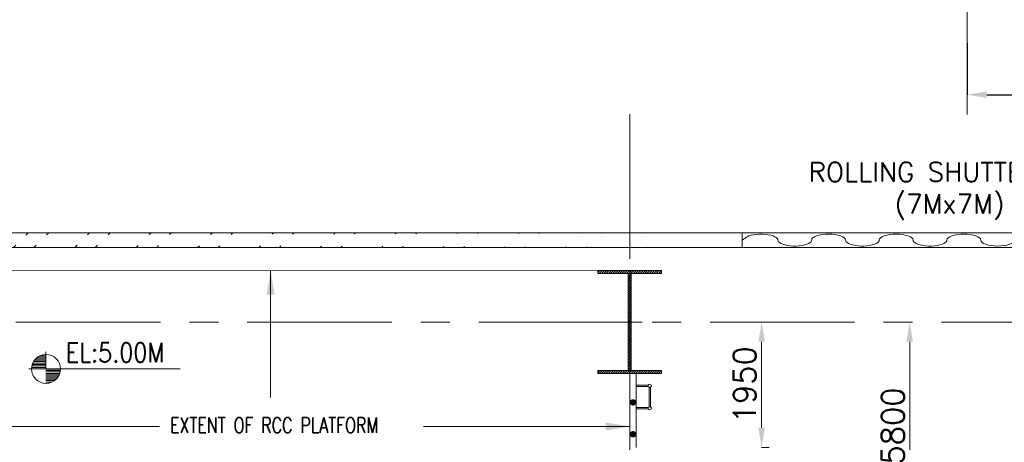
# Model space of a CAD drawing. Header units: inches. Extents: x 0 to 1545919, y 0 to 23143738.
# Tile 111 of 197: x 100298 to 115619, y 180268 to 186838. Entities that reach past the tile are written whole.
import ezdxf

# ---------------------------------------------------------------- set-up
doc = ezdxf.new("R2010")
doc.units = ezdxf.units.IN
doc.header["$LTSCALE"] = 1800
doc.header["$MEASUREMENT"] = 0
doc.linetypes.add('CENTER', pattern=[2, 1.25, -0.25, 0.25, -0.25])
doc.layers.get('0').update_dxf_attribs({"color": 253, "lineweight": 5})
doc.layers.get('Defpoints').update_dxf_attribs({"lineweight": 18})
for name, color, linetype, lineweight in [('CEN', 8, 'CENTER', 18), ('COL', 1, 'Continuous', 18), ('DIM', 4, 'Continuous', 18), ('GRID', 251, 'CENTER', 18), ('STEEL', 231, 'Continuous', 18), ('TEXT', 3, 'Continuous', 18), ('WALL', 6, 'Continuous', 18)]:
    doc.layers.add(name, color=color, linetype=linetype, lineweight=lineweight)
doc.styles.add('ROMANS', font='romans.shx')
doc.dimstyles.new('USER175', dxfattribs={"dimscale": 175, "dimtxt": 2, "dimasz": 1.75, "dimexe": 0, "dimexo": 0, "dimgap": 0.5, "dimtad": 1, "dimdec": 0, "dimzin": 0, "dimdsep": 46, "dimtxsty": 'ROMANS', "dimcen": 0, "dimclrd": 4, "dimclre": 4, "dimclrt": 4, "dimadec": 0, "dimazin": 0, "dimtfac": 0.09, "dimtdec": 0, "dimtix": 1, "dimtofl": 0, "dimtmove": 0, "dimatfit": 3, "dimfxl": 1, "dimtolj": 1, "dimtzin": 0, "dimarcsym": 0})
doc.dimstyles.new('User300', dxfattribs={"dimscale": 300, "dimtxt": 1.25, "dimasz": 1.5, "dimexe": 0, "dimexo": 0, "dimgap": 0.5, "dimtad": 1, "dimdec": 0, "dimzin": 0, "dimdsep": 46, "dimtxsty": 'ROMANS', "dimcen": 0, "dimclrd": 4, "dimclre": 4, "dimclrt": 4, "dimadec": 0, "dimazin": 0, "dimtfac": 0.09, "dimtdec": 0, "dimtix": 1, "dimtofl": 0, "dimtmove": 0, "dimatfit": 3, "dimfxl": 1, "dimtolj": 1, "dimtzin": 0, "dimarcsym": 0})

# ---------------------------------------------------------------- blocks, each defined once
blk = doc.blocks.new('C-ROW COLUMN')
at = {"layer": 'COL'}
h = blk.add_hatch(dxfattribs=at)
h.set_pattern_fill('ANSI31', color=256, scale=200, style=0)
h.set_pattern_definition([(45, (-1315.907, -6.545), (-17.6776695, 17.6776695), [])])
h.paths.add_polyline_path([(77950, 120865), (76960, 120865), (76960, 120820), (77950, 120820)])
h.paths.add_polyline_path([(77478, 120820), (77433, 120820), (77433, 119310), (77478, 119310)])
h.paths.add_polyline_path([(77950, 119310), (76960, 119310), (76960, 119265), (77950, 119265)])
at = {"layer": 'CEN'}
for p, q in [((77455, 119265), (77455, 120865)), ((77264, 120065), (77647, 120065))]:
    blk.add_line(p, q, dxfattribs=at)
at = {"layer": 'COL'}
for points in [[(76960, 120865), (77950, 120865), (77950, 120820), (76960, 120820)], [(77433, 120820), (77478, 120820), (77478, 119310), (77433, 119310)], [(76960, 119310), (77950, 119310), (77950, 119265), (76960, 119265)]]:
    blk.add_lwpolyline(points, close=True, dxfattribs=at)
blk = doc.blocks.new('*D1036')
at = {"layer": 'Defpoints', "color": 0, "transparency": 16777216}
for p in [(115040, 186472), (120290, 185672), (120290, 185434)]:
    blk.add_point(p, dxfattribs=at)
at = {"layer": 'DIM', "color": 4, "lineweight": -2, "transparency": 16777216}
for p, q in [((115040, 186472), (115040, 185672)), ((115346, 185672), (119984, 185672)), ((120290, 185434), (120290, 185672))]:
    blk.add_line(p, q, dxfattribs=at)
at = {"layer": 'DIM', "color": 4, "transparency": 16777216}
for points in [[(115346, 185723), (115346, 185621), (115040, 185672)], [(119984, 185723), (119984, 185621), (120290, 185672)]]:
    blk.add_solid(points, dxfattribs=at)
at = {"layer": 'DIM', "color": 4, "transparency": 16777216, "insert": (117665, 185935), "char_height": 350, "attachment_point": 5, "style": 'ROMANS'}
blk.add_mtext('\\A1;5250', dxfattribs=at)
blk = doc.blocks.new('*D650')
at = {"layer": 'Defpoints', "color": 0, "transparency": 16777216}
for p in [(116820, 99028), (117004, 99028), (116820, 93228)]:
    blk.add_point(p, dxfattribs=at)
at = {"layer": 'DIM', "color": 4, "lineweight": -2, "transparency": 16777216}
for p, q in [((116820, 99028), (117004, 99028)), ((117004, 93534), (117004, 98721)), ((116820, 93228), (117004, 93228))]:
    blk.add_line(p, q, dxfattribs=at)
at = {"layer": 'DIM', "color": 4, "transparency": 16777216}
for points in [[(116953, 98721), (117055, 98721), (117004, 99028)], [(116953, 93534), (117055, 93534), (117004, 93228)]]:
    blk.add_solid(points, dxfattribs=at)
at = {"layer": 'DIM', "color": 4, "transparency": 16777216, "insert": (116742, 97411), "char_height": 350, "attachment_point": 5, "rotation": 90, "style": 'ROMANS'}
blk.add_mtext('\\A1;5800', dxfattribs=at)
blk = doc.blocks.new('*D651')
at = {"layer": 'Defpoints', "color": 0, "transparency": 16777216}
for p in [(114700, 99028), (114815, 99028), (114815, 97078)]:
    blk.add_point(p, dxfattribs=at)
at = {"layer": 'DIM', "color": 4, "lineweight": -2, "transparency": 16777216}
for p, q in [((114815, 99028), (114700, 99028)), ((114700, 97384), (114700, 98721)), ((114815, 97078), (114700, 97078))]:
    blk.add_line(p, q, dxfattribs=at)
at = {"layer": 'DIM', "color": 4, "transparency": 16777216}
for points in [[(114649, 98721), (114751, 98721), (114700, 99028)], [(114649, 97384), (114751, 97384), (114700, 97078)]]:
    blk.add_solid(points, dxfattribs=at)
at = {"layer": 'DIM', "color": 4, "transparency": 16777216, "insert": (114437, 98053), "char_height": 350, "attachment_point": 5, "rotation": 90, "style": 'ROMANS'}
blk.add_mtext('\\A1;1950', dxfattribs=at)
blk = doc.blocks.new('TDBFP PLATFORM')
at = {"layer": 'DIM', "color": 7, "const_width": 10}
for points in [[(101647.2, 99827.6), (112647.2, 99827.6)], [(112647.2, 98227.6), (112647.2, 95127.6)]]:
    blk.add_lwpolyline(points, dxfattribs=at)
at = {"layer": 'STEEL'}
for p, q in [((112747.2, 98227.6), (112747.2, 97077.6)), ((112647.2, 98127.6), (112647.2, 96977.6)), ((112936.7, 98047.6), (112747.2, 98047.6)), ((112936.7, 98027.6), (112747.2, 98027.6)), ((112949.6, 97710.5), (112949.6, 98014.7)), ((112969.6, 97710.5), (112969.6, 98014.7)), ((112936.7, 97697.6), (112747.2, 97697.6)), ((112936.7, 97677.6), (112747.2, 97677.6))]:
    blk.add_line(p, q, dxfattribs=at)
at = {"layer": 'STEEL', "const_width": 50}
for points in [[(112723.5, 97779.1, 1), (112673.5, 97779.1, 1)], [(112723.5, 97283.4, 1), (112673.5, 97283.4, 1)]]:
    blk.add_lwpolyline(points, format="xyb", close=True, dxfattribs=at)
at = {"layer": 'STEEL'}
for centre in [(112959.6, 98037.6), (112959.6, 97687.6)]:
    blk.add_circle(centre, 25, dxfattribs=at)
at = {"layer": 'TEXT', "style": 'ROMANS', "width": 0.75}
blk.add_text('EXTENT OF RCC PLATFORM', height=240, dxfattribs=at).set_placement((105495.7, 97303.4))
at = {"layer": 'DIM'}
dim = blk.add_linear_dim(base=(114699.5, 99027.6), p1=(114815.2, 97077.6), p2=(114815.2, 99027.6), angle=90, dimstyle='USER175', dxfattribs=at)
dim.commit()
dim.dimension.update_dxf_attribs({"geometry": '*D651', "text_midpoint": (114437, 98052.6)})
dim = blk.add_linear_dim(base=(117004, 99027.6), p1=(116820.1, 93227.6), p2=(116820.1, 99027.6), angle=90, dimstyle='USER175', dxfattribs=at)
dim.commit()
dim.dimension.update_dxf_attribs({"geometry": '*D650', "text_midpoint": (117004, 97411), "dimtype": 128})
for points in [[(107060.1, 99827.6), (107060.1, 97855.3)], [(101647.2, 97405.3), (105332.6, 97405.3)], [(112647.2, 97405.3), (109439.2, 97405.3)]]:
    blk.add_leader(points, dimstyle='User300', override={"dimasz": 1.25, "dimtad": 0}, dxfattribs=at)

msp = doc.modelspace()

# ---------------------------------------------------------------- hatches: boundary and pattern name
h = msp.add_hatch()
h.set_pattern_fill('ANSI32', color=256, scale=1800, style=0)
h.set_pattern_definition([(45, (0, 1000), (-477.297, 477.297), []), (45, (318.2, 1000), (-477.297, 477.297), [])])
edge = h.paths.add_edge_path()
edge.add_line((42163.193, 183527.047), (111540.003, 183527.047))
edge.add_line((42190.003, 183297.047), (111540.003, 183297.047))

# ---------------------------------------------------------------- linework, layer by layer
at = {"layer": 'GRID'}
for p, q in [((115040.003, 226793.401), (115040.003, 185364.211)), ((109790.003, 121918.052), (109790.003, 185637.047)), ((160090.003, 182137.047), (24990.003, 182137.047))]:
    msp.add_line(p, q, dxfattribs=at)
at = {"layer": 'STEEL'}
for p, q in [((118540.003, 183527.047), (111540.003, 183527.047)), ((111540.003, 183297.047), (111540.003, 183527.047)), ((118540.003, 183297.047), (111540.003, 183297.047))]:
    msp.add_line(p, q, dxfattribs=at)
at = {"layer": 'STEEL', "flags": 128}
for points in [[(112095.374, 183411.547), (112092.804, 183424.547), (112084.564, 183437.947), (112069.944, 183451.447), (112048.594, 183464.447), (112020.504, 183476.447), (111986.144, 183486.947), (111946.384, 183495.247), (111902.474, 183501.047), (111855.954, 183504.047), (111808.554, 183504.047), (111762.034, 183501.047), (111718.124, 183495.247), (111678.364, 183486.947), (111644.004, 183476.447), (111615.924, 183464.447), (111594.564, 183451.447), (111579.954, 183437.947), (111561.913, 183424.547), (111540.003, 183411.547)], [(112095.374, 183411.547), (112097.934, 183398.647), (112106.184, 183385.247), (112120.794, 183371.747), (112142.154, 183358.747), (112170.234, 183346.747), (112204.584, 183336.247), (112244.384, 183327.947), (112288.284, 183322.147), (112334.784, 183319.147), (112382.184, 183319.147), (112428.684, 183322.147), (112472.584, 183327.947), (112512.384, 183336.247), (112546.784, 183346.747), (112574.784, 183358.747), (112596.184, 183371.747), (112610.784, 183385.247), (112619.084, 183398.647), (112621.584, 183411.547)], [(113147.784, 183411.547), (113147.784, 183411.647), (113147.784, 183411.647), (113147.784, 183411.647), (113147.784, 183411.647), (113147.784, 183411.647), (113147.784, 183411.647), (113147.784, 183411.647), (113142.984, 183429.147), (113128.484, 183446.547), (113104.084, 183462.847), (113070.684, 183477.247), (113029.784, 183489.047), (112983.584, 183497.647), (112934.384, 183502.847), (112884.684, 183504.447), (112834.984, 183502.847), (112785.784, 183497.647), (112739.584, 183489.047), (112698.684, 183477.247), (112665.284, 183462.847), (112640.884, 183446.547), (112626.284, 183429.147), (112621.584, 183411.647), (112621.584, 183411.647), (112621.584, 183411.647), (112621.584, 183411.647), (112621.584, 183411.647), (112621.584, 183411.647), (112621.584, 183411.647), (112621.584, 183411.547)], [(113147.784, 183411.547), (113150.284, 183398.647), (113158.584, 183385.247), (113173.184, 183371.747), (113194.584, 183358.747), (113222.584, 183346.747), (113256.984, 183336.247), (113296.784, 183327.947), (113340.684, 183322.147), (113387.184, 183319.147), (113434.584, 183319.147), (113481.084, 183322.147), (113524.984, 183327.947), (113564.784, 183336.247), (113599.084, 183346.747), (113627.184, 183358.747), (113648.584, 183371.747), (113663.184, 183385.247), (113671.384, 183398.647), (113673.984, 183411.547)], [(114200.184, 183411.547), (114200.184, 183411.647), (114200.184, 183411.647), (114200.184, 183411.647), (114200.184, 183411.647), (114200.184, 183411.647), (114200.184, 183411.647), (114200.184, 183411.647), (114195.384, 183429.147), (114180.884, 183446.547), (114156.484, 183462.847), (114123.084, 183477.247), (114082.184, 183489.047), (114035.884, 183497.647), (113986.684, 183502.847), (113937.084, 183504.447), (113887.384, 183502.847), (113838.184, 183497.647), (113791.984, 183489.047), (113751.084, 183477.247), (113717.684, 183462.847), (113693.284, 183446.547), (113678.684, 183429.147), (113673.984, 183411.647), (113673.984, 183411.647), (113673.984, 183411.647), (113673.984, 183411.647), (113673.984, 183411.647), (113673.984, 183411.647), (113673.984, 183411.647), (113673.984, 183411.547)], [(114200.184, 183411.547), (114202.684, 183398.647), (114210.984, 183385.247), (114225.584, 183371.747), (114246.884, 183358.747), (114274.984, 183346.747), (114309.384, 183336.247), (114349.084, 183327.947), (114393.084, 183322.147), (114439.584, 183319.147), (114486.984, 183319.147), (114533.484, 183322.147), (114577.384, 183327.947), (114617.184, 183336.247), (114651.484, 183346.747), (114679.584, 183358.747), (114700.984, 183371.747), (114715.584, 183385.247), (114723.784, 183398.647), (114726.384, 183411.547)], [(115252.484, 183411.547), (115252.484, 183411.647), (115252.484, 183411.647), (115252.484, 183411.647), (115252.484, 183411.647), (115252.484, 183411.647), (115252.484, 183411.647), (115252.484, 183411.647), (115247.784, 183429.147), (115233.284, 183446.547), (115208.884, 183462.847), (115175.484, 183477.247), (115134.584, 183489.047), (115088.284, 183497.647), (115039.084, 183502.847), (114989.484, 183504.447), (114939.784, 183502.847), (114890.584, 183497.647), (114844.284, 183489.047), (114803.384, 183477.247), (114769.984, 183462.847), (114745.684, 183446.547), (114731.084, 183429.147), (114726.384, 183411.647), (114726.384, 183411.647), (114726.384, 183411.647), (114726.384, 183411.647), (114726.384, 183411.647), (114726.384, 183411.647), (114726.384, 183411.647), (114726.384, 183411.547)], [(115252.484, 183411.547), (115252.484, 183411.547), (115252.484, 183411.547), (115252.484, 183411.547), (115252.484, 183411.547), (115252.484, 183411.547), (115252.484, 183411.547), (115252.484, 183411.547), (115257.284, 183394.047), (115271.784, 183376.647), (115296.184, 183360.347), (115329.584, 183345.947), (115370.484, 183334.147), (115416.784, 183325.547), (115465.984, 183320.447), (115515.684, 183318.747), (115565.284, 183320.447), (115614.484, 183325.547), (115660.784, 183334.147), (115701.684, 183345.947), (115735.084, 183360.347), (115759.484, 183376.747), (115774.084, 183394.047), (115778.784, 183411.547)]]:
    msp.add_lwpolyline(points, dxfattribs=at)
at = {"layer": 'TEXT', "color": 3, "flags": 128}
for points in [[(100707.1, 181633.482, 0.414246), (100482.1, 181408.482)], [(100932.1, 181408.482, 0.414258), (100707.1, 181633.482)], [(100482.1, 181408.482, 0.414221), (100707.1, 181183.482)], [(100707.1, 181183.482, 0.414246), (100932.1, 181408.482)]]:
    msp.add_lwpolyline(points, format="xyb", dxfattribs=at)
for points in [[(100548.61, 181568.232), (100707.1, 181568.232)], [(100575.07, 181590.732), (100707.1, 181590.732)], [(100613.68, 181613.232), (100707.1, 181613.232)], [(100707.1, 181408.482), (100707.1, 181672.722)], [(100441.69, 181408.482), (100707.1, 181408.482)], [(100482.1, 181410.732), (100707.1, 181410.732)], [(100483.45, 181433.232), (100707.1, 181433.232)], [(100487.14, 181455.732), (100707.1, 181455.732)], [(100493.17, 181478.232), (100707.1, 181478.232)], [(100501.9, 181500.732), (100707.1, 181500.732)], [(100513.51, 181523.232), (100707.1, 181523.232)], [(100528.81, 181545.732), (100707.1, 181545.732)], [(102796.594, 181408.482), (100707.1, 181408.482)], [(100932.1, 181406.322), (100707.1, 181406.322)], [(100930.75, 181383.822), (100707.1, 181383.822)], [(100927.15, 181361.322), (100707.1, 181361.322)], [(100921.03, 181338.822), (100707.1, 181338.822)], [(100912.39, 181316.322), (100707.1, 181316.322)], [(100900.69, 181293.822), (100707.1, 181293.822)], [(100885.48, 181271.322), (100707.1, 181271.322)], [(100865.59, 181248.822), (100707.1, 181248.822)], [(100839.13, 181226.322), (100707.1, 181226.322)], [(100800.52, 181203.822), (100707.1, 181203.822)]]:
    msp.add_lwpolyline(points, dxfattribs=at)
at = {"layer": 'WALL'}
for p, q in [((42163.193, 183527.047), (111540.003, 183527.047)), ((42190.003, 183297.047), (111540.003, 183297.047))]:
    msp.add_line(p, q, dxfattribs=at)

# ---------------------------------------------------------------- block references
msp.add_blockref('C-ROW COLUMN', (32334.563, 62071.898))
at = {"layer": 'STEEL'}
msp.add_blockref('TDBFP PLATFORM', (-2857.213, 83109.421), dxfattribs=at)

# ---------------------------------------------------------------- texts
at = {"layer": 'TEXT', "style": 'ROMANS'}
for s, p in [('ROLLING SHUTTER', (112572.884, 184320.283)), ('(7Mx7M)', (113911.083, 183827.047))]:
    msp.add_text(s, height=300, dxfattribs=at).set_placement(p)
at = {"layer": 'TEXT', "color": 3, "style": 'ROMANS', "width": 0.85}
msp.add_text('EL:5.00M', height=300, dxfattribs=at).set_placement((101016.091, 181512.866))

# ---------------------------------------------------------------- dimensions: what is measured, and where the dimension line sits
at = {"layer": 'DIM'}
dim = msp.add_linear_dim(base=(120290.003, 185672.324), p1=(115040.003, 186471.969), p2=(120290.003, 185434.372), dimstyle='USER175', override={"dimtmove": 0}, dxfattribs=at)
dim.commit()
dim.dimension.update_dxf_attribs({"geometry": '*D1036', "text_midpoint": (117665.003, 185934.824)})

doc.saveas('drawing.dxf')
